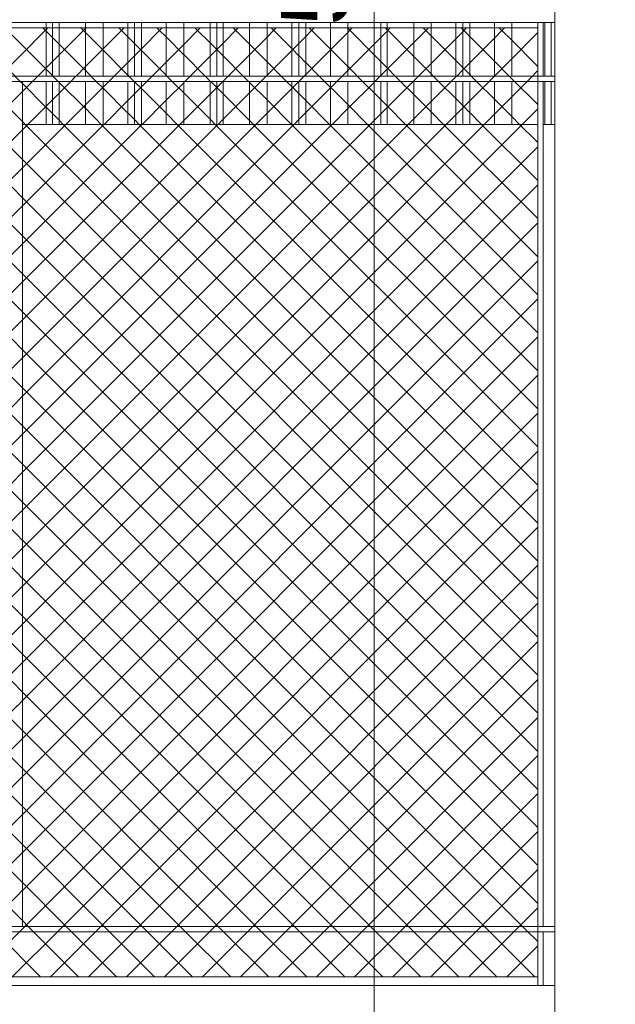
# Model space of a CAD drawing. Header units: millimetres. Extents: x 0 to 1917, y 0 to 847.
# Tile 42 of 230: x 317 to 339, y 679 to 715. Entities that reach past the tile are written whole.
import ezdxf

# ---------------------------------------------------------------- set-up
doc = ezdxf.new("R2010")
doc.units = ezdxf.units.MM
doc.header["$MEASUREMENT"] = 0
doc.set_wipeout_variables(frame=1)
doc.linetypes.add('Wipeout_Contour', pattern=[1000, 0, -1000])
for name, color, linetype in [('Cota.2D', 7, 'Continuous'), ('Interior - Mobiliário', 7, 'Continuous'), ('Linha & Trama.2D', 7, 'Continuous'), ('Parede.ARQ', 7, 'Continuous'), ('Pilar.ARQ', 7, 'Continuous')]:
    doc.layers.add(name, color=color, linetype=linetype)
doc.styles.add('GENERATED_STYLE_1', font='arial.ttf')

msp = doc.modelspace()

# ---------------------------------------------------------------- wipeouts: each hides what was drawn before it
at = {"color": 254, "linetype": 'Wipeout_Contour', "lineweight": 0, "ltscale": 3177.763814}
msp.add_wipeout([(339.375, 771.528), (336.975, 771.528), (336.975, 665.528), (339.375, 665.528)], dxfattribs=at).dxf.layer = 'Pilar.ARQ'

# ---------------------------------------------------------------- next in the draw order: wipeouts: each hides what was drawn before it
at = {"color": 254, "linetype": 'Wipeout_Contour', "lineweight": 0, "ltscale": 3078.19317}
msp.add_wipeout([(219.375, 715.528), (219.375, 715.328), (336.975, 715.328), (336.975, 715.528)], dxfattribs=at).dxf.layer = 'Interior - Mobiliário'
at = {"color": 254, "linetype": 'Wipeout_Contour', "lineweight": 0, "ltscale": 3070.00736}
msp.add_wipeout([(219.375, 713.328), (219.375, 713.128), (336.975, 713.128), (336.975, 713.328)], dxfattribs=at).dxf.layer = 'Interior - Mobiliário'
at = {"color": 254, "linetype": 'Wipeout_Contour', "lineweight": 0, "ltscale": 2952.813442}
msp.add_wipeout([(219.375, 681.728), (219.375, 681.528), (336.975, 681.528), (336.975, 681.728)], dxfattribs=at).dxf.layer = 'Interior - Mobiliário'

# ---------------------------------------------------------------- next in the draw order: wipeouts: each hides what was drawn before it
at = {"color": 254, "linetype": 'Wipeout_Contour', "lineweight": 0, "ltscale": 3126.959268}
msp.add_wipeout([(318.065, 715.328), (317.08, 715.328), (317.08, 713.328), (318.065, 713.328)], dxfattribs=at).dxf.layer = 'Interior - Mobiliário'
at = {"color": 254, "linetype": 'Wipeout_Contour', "lineweight": 0, "ltscale": 3158.377326}
msp.add_wipeout([(336.344, 713.328), (336.544, 713.328), (336.544, 715.328), (336.344, 715.328)], dxfattribs=at).dxf.layer = 'Interior - Mobiliário'
at = {"color": 254, "linetype": 'Wipeout_Contour', "lineweight": 0, "ltscale": 3064.596054}
msp.add_wipeout([(316.984, 681.728), (317.184, 681.728), (317.184, 713.128), (316.984, 713.128)], dxfattribs=at).dxf.layer = 'Interior - Mobiliário'
at = {"color": 254, "linetype": 'Wipeout_Contour', "lineweight": 0, "ltscale": 3097.459963}
msp.add_wipeout([(336.344, 681.728), (336.544, 681.728), (336.544, 713.128), (336.344, 713.128)], dxfattribs=at).dxf.layer = 'Interior - Mobiliário'
at = {"color": 254, "linetype": 'Wipeout_Contour', "lineweight": 0, "ltscale": 3036.611475}
msp.add_wipeout([(336.544, 681.528), (336.344, 681.528), (336.344, 679.528), (336.544, 679.528)], dxfattribs=at).dxf.layer = 'Interior - Mobiliário'

# ---------------------------------------------------------------- next in the draw order: wipeouts: each hides what was drawn before it
at = {"color": 254, "linetype": 'Wipeout_Contour', "lineweight": 0, "ltscale": 3127.955221}
msp.add_wipeout([(318.065, 713.328), (318.305, 713.328), (318.305, 715.328), (318.065, 715.328)], dxfattribs=at).dxf.layer = 'Interior - Mobiliário'
at = {"color": 254, "linetype": 'Wipeout_Contour', "lineweight": 0, "ltscale": 3158.600057}
msp.add_wipeout([(336.544, 713.328), (336.605, 713.328), (336.605, 715.328), (336.544, 715.328)], dxfattribs=at).dxf.layer = 'Interior - Mobiliário'
at = {"color": 254, "linetype": 'Wipeout_Contour', "lineweight": 0, "ltscale": 3078.106714}
msp.add_wipeout([(317.184, 711.528), (317.184, 681.728), (336.344, 681.728), (336.344, 711.528)], dxfattribs=at).dxf.layer = 'Parede.ARQ'
at = {"color": 254, "linetype": 'Wipeout_Contour', "lineweight": 0, "ltscale": 3095.116072}
msp.add_wipeout([(336.544, 711.528), (336.544, 681.728), (336.975, 681.728), (336.975, 711.528)], dxfattribs=at).dxf.layer = 'Parede.ARQ'
at = {"color": 254, "linetype": 'Wipeout_Contour', "lineweight": 0, "ltscale": 3003.885007}
msp.add_wipeout([(336.344, 681.528), (297.823, 681.528), (297.823, 679.528), (336.344, 679.528)], dxfattribs=at).dxf.layer = 'Parede.ARQ'
at = {"color": 254, "linetype": 'Wipeout_Contour', "lineweight": 0, "ltscale": 3037.170587}
msp.add_wipeout([(336.544, 679.528), (336.975, 679.528), (336.975, 681.528), (336.544, 681.528)], dxfattribs=at).dxf.layer = 'Parede.ARQ'

# ---------------------------------------------------------------- next in the draw order: linework, layer by layer
at = {"layer": 'Interior - Mobiliário', "color": 102, "linetype": 'Continuous', "lineweight": 0}
msp.add_line((318.065, 713.328), (318.065, 715.328), dxfattribs=at)
at = {"layer": 'Interior - Mobiliário', "color": 124, "linetype": 'Continuous', "lineweight": 0}
for p, q in [((219.375, 681.728), (336.975, 681.728)), ((219.375, 681.528), (336.975, 681.528))]:
    msp.add_line(p, q, dxfattribs=at)
at = {"layer": 'Linha & Trama.2D', "color": 8, "linetype": 'Continuous', "lineweight": 0}
msp.add_line((220.18, 679.854), (336.344, 679.854), dxfattribs=at)

# ---------------------------------------------------------------- next in the draw order: wipeouts: each hides what was drawn before it
at = {"color": 254, "linetype": 'Wipeout_Contour', "lineweight": 0, "ltscale": 3128.345959}
msp.add_wipeout([(318.305, 715.328), (318.305, 713.328), (318.545, 713.328), (318.545, 715.328)], dxfattribs=at).dxf.layer = 'Interior - Mobiliário'
at = {"color": 254, "linetype": 'Wipeout_Contour', "lineweight": 0, "ltscale": 3158.856859}
msp.add_wipeout([(336.845, 715.328), (336.605, 715.328), (336.605, 713.328), (336.845, 713.328)], dxfattribs=at).dxf.layer = 'Interior - Mobiliário'
at = {"color": 254, "linetype": 'Wipeout_Contour', "lineweight": 0, "ltscale": 3119.734737}
msp.add_wipeout([(317.184, 713.128), (317.184, 711.528), (318.065, 711.528), (318.065, 713.128)], dxfattribs=at).dxf.layer = 'Interior - Mobiliário'
at = {"color": 254, "linetype": 'Wipeout_Contour', "lineweight": 0, "ltscale": 3151.365023}
msp.add_wipeout([(336.544, 711.528), (336.605, 711.528), (336.605, 713.128), (336.544, 713.128)], dxfattribs=at).dxf.layer = 'Interior - Mobiliário'
at = {"color": 254, "linetype": 'Wipeout_Contour', "lineweight": 0, "ltscale": 2919.218046}
msp.add_wipeout([(336.975, 679.528), (219.375, 679.528), (219.375, 665.528), (336.975, 665.528)], dxfattribs=at).dxf.layer = 'Parede.ARQ'

# ---------------------------------------------------------------- next in the draw order: linework, layer by layer
at = {"layer": 'Interior - Mobiliário', "color": 102, "linetype": 'Continuous', "lineweight": 0}
for p, q in [((318.305, 713.328), (318.305, 715.328)), ((336.605, 713.328), (336.605, 715.328))]:
    msp.add_line(p, q, dxfattribs=at)
at = {"layer": 'Interior - Mobiliário', "color": 124, "linetype": 'Continuous', "lineweight": 0}
for p, q in [((336.544, 713.328), (336.544, 715.328)), ((317.184, 681.728), (317.184, 713.128)), ((336.344, 679.528), (336.344, 681.528)), ((336.544, 679.528), (336.544, 681.528))]:
    msp.add_line(p, q, dxfattribs=at)
at = {"layer": 'Parede.ARQ', "color": 7, "linetype": 'Continuous', "lineweight": 0}
msp.add_line((219.375, 679.528), (336.975, 679.528), dxfattribs=at)

# ---------------------------------------------------------------- next in the draw order: wipeouts: each hides what was drawn before it
at = {"color": 254, "linetype": 'Wipeout_Contour', "lineweight": 0, "ltscale": 3129.344405}
msp.add_wipeout([(318.545, 715.328), (318.545, 713.328), (319.53, 713.328), (319.53, 715.328)], dxfattribs=at).dxf.layer = 'Interior - Mobiliário'
at = {"color": 254, "linetype": 'Wipeout_Contour', "lineweight": 0, "ltscale": 3159.171939}
msp.add_wipeout([(336.845, 713.328), (336.975, 713.328), (336.975, 715.328), (336.845, 715.328)], dxfattribs=at).dxf.layer = 'Interior - Mobiliário'
at = {"color": 254, "linetype": 'Wipeout_Contour', "lineweight": 0, "ltscale": 3120.64915}
msp.add_wipeout([(318.065, 713.128), (318.065, 711.528), (318.305, 711.528), (318.305, 713.128)], dxfattribs=at).dxf.layer = 'Interior - Mobiliário'
at = {"color": 254, "linetype": 'Wipeout_Contour', "lineweight": 0, "ltscale": 3151.622417}
msp.add_wipeout([(336.605, 711.528), (336.845, 711.528), (336.845, 713.128), (336.605, 713.128)], dxfattribs=at).dxf.layer = 'Interior - Mobiliário'

# ---------------------------------------------------------------- next in the draw order: linework, layer by layer
at = {"layer": 'Interior - Mobiliário', "color": 102, "linetype": 'Continuous', "lineweight": 0}
for p, q in [((318.545, 713.328), (318.545, 715.328)), ((336.845, 713.328), (336.845, 715.328)), ((318.065, 711.528), (318.065, 713.128)), ((336.605, 711.528), (336.605, 713.128)), ((317.184, 711.528), (318.065, 711.528)), ((336.544, 711.528), (336.605, 711.528))]:
    msp.add_line(p, q, dxfattribs=at)
at = {"layer": 'Interior - Mobiliário', "color": 124, "linetype": 'Continuous', "lineweight": 0}
msp.add_line((336.544, 681.728), (336.544, 713.128), dxfattribs=at)

# ---------------------------------------------------------------- next in the draw order: wipeouts: each hides what was drawn before it
at = {"color": 254, "linetype": 'Wipeout_Contour', "lineweight": 0, "ltscale": 3130.679207}
msp.add_wipeout([(319.53, 715.328), (319.53, 713.328), (320.18, 713.328), (320.18, 715.328)], dxfattribs=at).dxf.layer = 'Interior - Mobiliário'
at = {"color": 254, "linetype": 'Wipeout_Contour', "lineweight": 0, "ltscale": 3121.040803}
msp.add_wipeout([(318.305, 711.528), (318.545, 711.528), (318.545, 713.128), (318.305, 713.128)], dxfattribs=at).dxf.layer = 'Interior - Mobiliário'
at = {"color": 254, "linetype": 'Wipeout_Contour', "lineweight": 0, "ltscale": 3151.938215}
msp.add_wipeout([(336.845, 711.528), (336.975, 711.528), (336.975, 713.128), (336.845, 713.128)], dxfattribs=at).dxf.layer = 'Interior - Mobiliário'

# ---------------------------------------------------------------- next in the draw order: linework, layer by layer
at = {"layer": 'Interior - Mobiliário', "color": 102, "linetype": 'Continuous', "lineweight": 0}
for p, q in [((319.53, 713.328), (319.53, 715.328)), ((318.305, 711.528), (318.305, 713.128)), ((336.845, 711.528), (336.845, 713.128)), ((318.065, 711.528), (318.305, 711.528)), ((336.605, 711.528), (336.845, 711.528)), ((336.845, 711.528), (336.975, 711.528))]:
    msp.add_line(p, q, dxfattribs=at)
at = {"layer": 'Pilar.ARQ', "color": 20, "linetype": 'Continuous', "lineweight": 0}
msp.add_line((336.975, 665.528), (336.975, 771.528), dxfattribs=at)

# ---------------------------------------------------------------- next in the draw order: wipeouts: each hides what was drawn before it
at = {"color": 254, "linetype": 'Wipeout_Contour', "lineweight": 0, "ltscale": 3131.959748}
msp.add_wipeout([(320.18, 715.328), (320.18, 713.328), (321.095, 713.328), (321.095, 715.328)], dxfattribs=at).dxf.layer = 'Interior - Mobiliário'
at = {"color": 254, "linetype": 'Wipeout_Contour', "lineweight": 0, "ltscale": 3122.041584}
msp.add_wipeout([(319.53, 713.128), (318.545, 713.128), (318.545, 711.528), (319.53, 711.528)], dxfattribs=at).dxf.layer = 'Interior - Mobiliário'

# ---------------------------------------------------------------- next in the draw order: linework, layer by layer
at = {"layer": 'Interior - Mobiliário', "color": 102, "linetype": 'Continuous', "lineweight": 0}
for p, q in [((320.18, 713.328), (320.18, 715.328)), ((318.545, 711.528), (318.545, 713.128)), ((318.305, 711.528), (318.545, 711.528))]:
    msp.add_line(p, q, dxfattribs=at)

# ---------------------------------------------------------------- next in the draw order: wipeouts: each hides what was drawn before it
at = {"color": 254, "linetype": 'Wipeout_Contour', "lineweight": 0, "ltscale": 3132.922721}
msp.add_wipeout([(321.095, 715.328), (321.095, 713.328), (321.355, 713.328), (321.355, 715.328)], dxfattribs=at).dxf.layer = 'Interior - Mobiliário'
at = {"color": 254, "linetype": 'Wipeout_Contour', "lineweight": 0, "ltscale": 3123.379507}
msp.add_wipeout([(319.53, 711.528), (320.18, 711.528), (320.18, 713.128), (319.53, 713.128)], dxfattribs=at).dxf.layer = 'Interior - Mobiliário'

# ---------------------------------------------------------------- next in the draw order: linework, layer by layer
at = {"layer": 'Interior - Mobiliário', "color": 102, "linetype": 'Continuous', "lineweight": 0}
for p, q in [((321.095, 713.328), (321.095, 715.328)), ((319.53, 711.528), (319.53, 713.128)), ((318.545, 711.528), (319.53, 711.528))]:
    msp.add_line(p, q, dxfattribs=at)

# ---------------------------------------------------------------- next in the draw order: wipeouts: each hides what was drawn before it
at = {"color": 254, "linetype": 'Wipeout_Contour', "lineweight": 0, "ltscale": 3133.349398}
msp.add_wipeout([(321.615, 715.328), (321.355, 715.328), (321.355, 713.328), (321.615, 713.328)], dxfattribs=at).dxf.layer = 'Interior - Mobiliário'
at = {"color": 254, "linetype": 'Wipeout_Contour', "lineweight": 0, "ltscale": 3124.663039}
msp.add_wipeout([(320.18, 711.528), (321.095, 711.528), (321.095, 713.128), (320.18, 713.128)], dxfattribs=at).dxf.layer = 'Interior - Mobiliário'

# ---------------------------------------------------------------- next in the draw order: linework, layer by layer
at = {"layer": 'Interior - Mobiliário', "color": 102, "linetype": 'Continuous', "lineweight": 0}
for p, q in [((321.355, 713.328), (321.355, 715.328)), ((320.18, 711.528), (320.18, 713.128)), ((319.53, 711.528), (320.18, 711.528))]:
    msp.add_line(p, q, dxfattribs=at)

# ---------------------------------------------------------------- next in the draw order: wipeouts: each hides what was drawn before it
at = {"color": 254, "linetype": 'Wipeout_Contour', "lineweight": 0, "ltscale": 3134.314679}
msp.add_wipeout([(322.53, 715.328), (321.615, 715.328), (321.615, 713.328), (322.53, 713.328)], dxfattribs=at).dxf.layer = 'Interior - Mobiliário'
at = {"color": 254, "linetype": 'Wipeout_Contour', "lineweight": 0, "ltscale": 3125.62826}
msp.add_wipeout([(321.095, 713.128), (321.095, 711.528), (321.355, 711.528), (321.355, 713.128)], dxfattribs=at).dxf.layer = 'Interior - Mobiliário'

# ---------------------------------------------------------------- next in the draw order: linework, layer by layer
at = {"layer": 'Interior - Mobiliário', "color": 102, "linetype": 'Continuous', "lineweight": 0}
for p, q in [((321.615, 713.328), (321.615, 715.328)), ((321.095, 711.528), (321.095, 713.128)), ((320.18, 711.528), (321.095, 711.528))]:
    msp.add_line(p, q, dxfattribs=at)

# ---------------------------------------------------------------- next in the draw order: wipeouts: each hides what was drawn before it
at = {"color": 254, "linetype": 'Wipeout_Contour', "lineweight": 0, "ltscale": 3135.602402}
msp.add_wipeout([(322.53, 713.328), (323.18, 713.328), (323.18, 715.328), (322.53, 715.328)], dxfattribs=at).dxf.layer = 'Interior - Mobiliário'
at = {"color": 254, "linetype": 'Wipeout_Contour', "lineweight": 0, "ltscale": 3126.055932}
msp.add_wipeout([(321.355, 711.528), (321.615, 711.528), (321.615, 713.128), (321.355, 713.128)], dxfattribs=at).dxf.layer = 'Interior - Mobiliário'

# ---------------------------------------------------------------- next in the draw order: linework, layer by layer
at = {"layer": 'Interior - Mobiliário', "color": 102, "linetype": 'Continuous', "lineweight": 0}
for p, q in [((322.53, 713.328), (322.53, 715.328)), ((321.355, 711.528), (321.355, 713.128)), ((321.095, 711.528), (321.355, 711.528))]:
    msp.add_line(p, q, dxfattribs=at)

# ---------------------------------------------------------------- next in the draw order: wipeouts: each hides what was drawn before it
at = {"color": 254, "linetype": 'Wipeout_Contour', "lineweight": 0, "ltscale": 3136.95072}
msp.add_wipeout([(323.18, 715.328), (323.18, 713.328), (324.165, 713.328), (324.165, 715.328)], dxfattribs=at).dxf.layer = 'Interior - Mobiliário'
at = {"color": 254, "linetype": 'Wipeout_Contour', "lineweight": 0, "ltscale": 3127.023465}
msp.add_wipeout([(321.615, 713.128), (321.615, 711.528), (322.53, 711.528), (322.53, 713.128)], dxfattribs=at).dxf.layer = 'Interior - Mobiliário'

# ---------------------------------------------------------------- next in the draw order: linework, layer by layer
at = {"layer": 'Interior - Mobiliário', "color": 102, "linetype": 'Continuous', "lineweight": 0}
for p, q in [((323.18, 713.328), (323.18, 715.328)), ((321.615, 711.528), (321.615, 713.128)), ((321.355, 711.528), (321.615, 711.528))]:
    msp.add_line(p, q, dxfattribs=at)

# ---------------------------------------------------------------- next in the draw order: wipeouts: each hides what was drawn before it
at = {"color": 254, "linetype": 'Wipeout_Contour', "lineweight": 0, "ltscale": 3137.96256}
msp.add_wipeout([(324.405, 715.328), (324.165, 715.328), (324.165, 713.328), (324.405, 713.328)], dxfattribs=at).dxf.layer = 'Interior - Mobiliário'
at = {"color": 254, "linetype": 'Wipeout_Contour', "lineweight": 0, "ltscale": 3128.314188}
msp.add_wipeout([(323.18, 713.128), (322.53, 713.128), (322.53, 711.528), (323.18, 711.528)], dxfattribs=at).dxf.layer = 'Interior - Mobiliário'

# ---------------------------------------------------------------- next in the draw order: linework, layer by layer
at = {"layer": 'Interior - Mobiliário', "color": 102, "linetype": 'Continuous', "lineweight": 0}
for p, q in [((324.165, 713.328), (324.165, 715.328)), ((322.53, 711.528), (322.53, 713.128)), ((321.615, 711.528), (322.53, 711.528))]:
    msp.add_line(p, q, dxfattribs=at)

# ---------------------------------------------------------------- next in the draw order: wipeouts: each hides what was drawn before it
at = {"color": 254, "linetype": 'Wipeout_Contour', "lineweight": 0, "ltscale": 3138.359517}
msp.add_wipeout([(324.405, 715.328), (324.405, 713.328), (324.645, 713.328), (324.645, 715.328)], dxfattribs=at).dxf.layer = 'Interior - Mobiliário'
at = {"color": 254, "linetype": 'Wipeout_Contour', "lineweight": 0, "ltscale": 3129.665646}
msp.add_wipeout([(324.165, 713.128), (323.18, 713.128), (323.18, 711.528), (324.165, 711.528)], dxfattribs=at).dxf.layer = 'Interior - Mobiliário'

# ---------------------------------------------------------------- next in the draw order: linework, layer by layer
at = {"layer": 'Interior - Mobiliário', "color": 102, "linetype": 'Continuous', "lineweight": 0}
for p, q in [((324.405, 713.328), (324.405, 715.328)), ((323.18, 711.528), (323.18, 713.128)), ((322.53, 711.528), (323.18, 711.528))]:
    msp.add_line(p, q, dxfattribs=at)

# ---------------------------------------------------------------- next in the draw order: wipeouts: each hides what was drawn before it
at = {"color": 254, "linetype": 'Wipeout_Contour', "lineweight": 0, "ltscale": 3139.373813}
msp.add_wipeout([(324.645, 715.328), (324.645, 713.328), (325.63, 713.328), (325.63, 715.328)], dxfattribs=at).dxf.layer = 'Interior - Mobiliário'
at = {"color": 254, "linetype": 'Wipeout_Contour', "lineweight": 0, "ltscale": 3130.679841}
msp.add_wipeout([(324.165, 713.128), (324.165, 711.528), (324.405, 711.528), (324.405, 713.128)], dxfattribs=at).dxf.layer = 'Interior - Mobiliário'

# ---------------------------------------------------------------- next in the draw order: linework, layer by layer
at = {"layer": 'Interior - Mobiliário', "color": 102, "linetype": 'Continuous', "lineweight": 0}
for p, q in [((324.645, 713.328), (324.645, 715.328)), ((324.165, 711.528), (324.165, 713.128)), ((323.18, 711.528), (324.165, 711.528))]:
    msp.add_line(p, q, dxfattribs=at)

# ---------------------------------------------------------------- next in the draw order: wipeouts: each hides what was drawn before it
at = {"color": 254, "linetype": 'Wipeout_Contour', "lineweight": 0, "ltscale": 3140.72976}
msp.add_wipeout([(325.63, 715.328), (325.63, 713.328), (326.28, 713.328), (326.28, 715.328)], dxfattribs=at).dxf.layer = 'Interior - Mobiliário'
at = {"color": 254, "linetype": 'Wipeout_Contour', "lineweight": 0, "ltscale": 3131.077721}
msp.add_wipeout([(324.405, 713.128), (324.405, 711.528), (324.645, 711.528), (324.645, 713.128)], dxfattribs=at).dxf.layer = 'Interior - Mobiliário'

# ---------------------------------------------------------------- next in the draw order: linework, layer by layer
at = {"layer": 'Interior - Mobiliário', "color": 102, "linetype": 'Continuous', "lineweight": 0}
for p, q in [((325.63, 713.328), (325.63, 715.328)), ((324.405, 711.528), (324.405, 713.128)), ((324.165, 711.528), (324.405, 711.528))]:
    msp.add_line(p, q, dxfattribs=at)

# ---------------------------------------------------------------- next in the draw order: wipeouts: each hides what was drawn before it
at = {"color": 254, "linetype": 'Wipeout_Contour', "lineweight": 0, "ltscale": 3142.030508}
msp.add_wipeout([(326.28, 715.328), (326.28, 713.328), (327.195, 713.328), (327.195, 715.328)], dxfattribs=at).dxf.layer = 'Interior - Mobiliário'
at = {"color": 254, "linetype": 'Wipeout_Contour', "lineweight": 0, "ltscale": 3132.094374}
msp.add_wipeout([(324.645, 711.528), (325.63, 711.528), (325.63, 713.128), (324.645, 713.128)], dxfattribs=at).dxf.layer = 'Interior - Mobiliário'

# ---------------------------------------------------------------- next in the draw order: linework, layer by layer
at = {"layer": 'Interior - Mobiliário', "color": 102, "linetype": 'Continuous', "lineweight": 0}
for p, q in [((326.28, 713.328), (326.28, 715.328)), ((324.645, 711.528), (324.645, 713.128)), ((324.405, 711.528), (324.645, 711.528))]:
    msp.add_line(p, q, dxfattribs=at)

# ---------------------------------------------------------------- next in the draw order: wipeouts: each hides what was drawn before it
at = {"color": 254, "linetype": 'Wipeout_Contour', "lineweight": 0, "ltscale": 3143.008646}
msp.add_wipeout([(327.455, 715.328), (327.195, 715.328), (327.195, 713.328), (327.455, 713.328)], dxfattribs=at).dxf.layer = 'Interior - Mobiliário'
at = {"color": 254, "linetype": 'Wipeout_Contour', "lineweight": 0, "ltscale": 3133.453471}
msp.add_wipeout([(325.63, 711.528), (326.28, 711.528), (326.28, 713.128), (325.63, 713.128)], dxfattribs=at).dxf.layer = 'Interior - Mobiliário'

# ---------------------------------------------------------------- next in the draw order: linework, layer by layer
at = {"layer": 'Interior - Mobiliário', "color": 102, "linetype": 'Continuous', "lineweight": 0}
for p, q in [((327.195, 713.328), (327.195, 715.328)), ((325.63, 711.528), (325.63, 713.128)), ((324.645, 711.528), (325.63, 711.528))]:
    msp.add_line(p, q, dxfattribs=at)

# ---------------------------------------------------------------- next in the draw order: wipeouts: each hides what was drawn before it
at = {"color": 254, "linetype": 'Wipeout_Contour', "lineweight": 0, "ltscale": 3143.442026}
msp.add_wipeout([(327.455, 713.328), (327.715, 713.328), (327.715, 715.328), (327.455, 715.328)], dxfattribs=at).dxf.layer = 'Interior - Mobiliário'
at = {"color": 254, "linetype": 'Wipeout_Contour', "lineweight": 0, "ltscale": 3134.757238}
msp.add_wipeout([(326.28, 711.528), (327.195, 711.528), (327.195, 713.128), (326.28, 713.128)], dxfattribs=at).dxf.layer = 'Interior - Mobiliário'

# ---------------------------------------------------------------- next in the draw order: linework, layer by layer
at = {"layer": 'Interior - Mobiliário', "color": 102, "linetype": 'Continuous', "lineweight": 0}
for p, q in [((327.455, 713.328), (327.455, 715.328)), ((326.28, 711.528), (326.28, 713.128)), ((325.63, 711.528), (326.28, 711.528))]:
    msp.add_line(p, q, dxfattribs=at)

# ---------------------------------------------------------------- next in the draw order: wipeouts: each hides what was drawn before it
at = {"color": 254, "linetype": 'Wipeout_Contour', "lineweight": 0, "ltscale": 3144.422439}
msp.add_wipeout([(328.63, 715.328), (327.715, 715.328), (327.715, 713.328), (328.63, 713.328)], dxfattribs=at).dxf.layer = 'Interior - Mobiliário'
at = {"color": 254, "linetype": 'Wipeout_Contour', "lineweight": 0, "ltscale": 3135.737645}
msp.add_wipeout([(327.195, 713.128), (327.195, 711.528), (327.455, 711.528), (327.455, 713.128)], dxfattribs=at).dxf.layer = 'Interior - Mobiliário'

# ---------------------------------------------------------------- next in the draw order: linework, layer by layer
at = {"layer": 'Interior - Mobiliário', "color": 102, "linetype": 'Continuous', "lineweight": 0}
for p, q in [((327.715, 713.328), (327.715, 715.328)), ((327.195, 711.528), (327.195, 713.128)), ((326.28, 711.528), (327.195, 711.528))]:
    msp.add_line(p, q, dxfattribs=at)

# ---------------------------------------------------------------- next in the draw order: wipeouts: each hides what was drawn before it
at = {"color": 254, "linetype": 'Wipeout_Contour', "lineweight": 0, "ltscale": 3145.730305}
msp.add_wipeout([(328.63, 715.328), (328.63, 713.328), (329.28, 713.328), (329.28, 715.328)], dxfattribs=at).dxf.layer = 'Interior - Mobiliário'
at = {"color": 254, "linetype": 'Wipeout_Contour', "lineweight": 0, "ltscale": 3136.17203}
msp.add_wipeout([(327.455, 713.128), (327.455, 711.528), (327.715, 711.528), (327.715, 713.128)], dxfattribs=at).dxf.layer = 'Interior - Mobiliário'

# ---------------------------------------------------------------- next in the draw order: linework, layer by layer
at = {"layer": 'Interior - Mobiliário', "color": 102, "linetype": 'Continuous', "lineweight": 0}
for p, q in [((328.63, 713.328), (328.63, 715.328)), ((327.455, 711.528), (327.455, 713.128)), ((327.195, 711.528), (327.455, 711.528))]:
    msp.add_line(p, q, dxfattribs=at)

# ---------------------------------------------------------------- next in the draw order: wipeouts: each hides what was drawn before it
at = {"color": 254, "linetype": 'Wipeout_Contour', "lineweight": 0, "ltscale": 3147.099633}
msp.add_wipeout([(329.28, 715.328), (329.28, 713.328), (330.265, 713.328), (330.265, 715.328)], dxfattribs=at).dxf.layer = 'Interior - Mobiliário'
at = {"color": 254, "linetype": 'Wipeout_Contour', "lineweight": 0, "ltscale": 3137.154714}
msp.add_wipeout([(327.715, 711.528), (328.63, 711.528), (328.63, 713.128), (327.715, 713.128)], dxfattribs=at).dxf.layer = 'Interior - Mobiliário'

# ---------------------------------------------------------------- next in the draw order: linework, layer by layer
at = {"layer": 'Interior - Mobiliário', "color": 102, "linetype": 'Continuous', "lineweight": 0}
for p, q in [((329.28, 713.328), (329.28, 715.328)), ((327.715, 711.528), (327.715, 713.128)), ((327.455, 711.528), (327.715, 711.528))]:
    msp.add_line(p, q, dxfattribs=at)

# ---------------------------------------------------------------- next in the draw order: wipeouts: each hides what was drawn before it
at = {"color": 254, "linetype": 'Wipeout_Contour', "lineweight": 0, "ltscale": 3148.127207}
msp.add_wipeout([(330.505, 715.328), (330.265, 715.328), (330.265, 713.328), (330.505, 713.328)], dxfattribs=at).dxf.layer = 'Interior - Mobiliário'
at = {"color": 254, "linetype": 'Wipeout_Contour', "lineweight": 0, "ltscale": 3138.465609}
msp.add_wipeout([(328.63, 711.528), (329.28, 711.528), (329.28, 713.128), (328.63, 713.128)], dxfattribs=at).dxf.layer = 'Interior - Mobiliário'

# ---------------------------------------------------------------- next in the draw order: linework, layer by layer
at = {"layer": 'Interior - Mobiliário', "color": 102, "linetype": 'Continuous', "lineweight": 0}
for p, q in [((330.265, 713.328), (330.265, 715.328)), ((328.63, 711.528), (328.63, 713.128)), ((327.715, 711.528), (328.63, 711.528))]:
    msp.add_line(p, q, dxfattribs=at)

# ---------------------------------------------------------------- next in the draw order: wipeouts: each hides what was drawn before it
at = {"color": 254, "linetype": 'Wipeout_Contour', "lineweight": 0, "ltscale": 3148.530322}
msp.add_wipeout([(330.745, 715.328), (330.505, 715.328), (330.505, 713.328), (330.745, 713.328)], dxfattribs=at).dxf.layer = 'Interior - Mobiliário'
at = {"color": 254, "linetype": 'Wipeout_Contour', "lineweight": 0, "ltscale": 3139.838104}
msp.add_wipeout([(329.28, 711.528), (330.265, 711.528), (330.265, 713.128), (329.28, 713.128)], dxfattribs=at).dxf.layer = 'Interior - Mobiliário'

# ---------------------------------------------------------------- next in the draw order: linework, layer by layer
at = {"layer": 'Interior - Mobiliário', "color": 102, "linetype": 'Continuous', "lineweight": 0}
for p, q in [((330.505, 713.328), (330.505, 715.328)), ((329.28, 711.528), (329.28, 713.128)), ((328.63, 711.528), (329.28, 711.528))]:
    msp.add_line(p, q, dxfattribs=at)

# ---------------------------------------------------------------- next in the draw order: texts
at = {"layer": 'Cota.2D', "color": 7, "linetype": 'Continuous', "lineweight": 0, "insert": (329.765, 715.202), "char_height": 2.5, "width": 6.65145, "attachment_point": 7, "rotation": 90, "style": 'GENERATED_STYLE_1'}
msp.add_mtext('\\A1;5,30', dxfattribs=at)

# ---------------------------------------------------------------- next in the draw order: wipeouts: each hides what was drawn before it
at = {"color": 254, "linetype": 'Wipeout_Contour', "lineweight": 0, "ltscale": 3149.560318}
msp.add_wipeout([(330.745, 715.328), (330.745, 713.328), (331.73, 713.328), (331.73, 715.328)], dxfattribs=at).dxf.layer = 'Interior - Mobiliário'
at = {"color": 254, "linetype": 'Wipeout_Contour', "lineweight": 0, "ltscale": 3140.868054}
msp.add_wipeout([(330.265, 711.528), (330.505, 711.528), (330.505, 713.128), (330.265, 713.128)], dxfattribs=at).dxf.layer = 'Interior - Mobiliário'

# ---------------------------------------------------------------- next in the draw order: linework, layer by layer
at = {"layer": 'Cota.2D', "color": 7, "linetype": 'Continuous', "lineweight": 0}
msp.add_line((330.265, 665.528), (330.265, 771.528), dxfattribs=at)
at = {"layer": 'Interior - Mobiliário', "color": 102, "linetype": 'Continuous', "lineweight": 0}
for p, q in [((330.745, 713.328), (330.745, 715.328)), ((330.265, 711.528), (330.265, 713.128)), ((329.28, 711.528), (330.265, 711.528))]:
    msp.add_line(p, q, dxfattribs=at)

# ---------------------------------------------------------------- next in the draw order: wipeouts: each hides what was drawn before it
at = {"color": 254, "linetype": 'Wipeout_Contour', "lineweight": 0, "ltscale": 3150.937206}
msp.add_wipeout([(331.73, 715.328), (331.73, 713.328), (332.38, 713.328), (332.38, 715.328)], dxfattribs=at).dxf.layer = 'Interior - Mobiliário'
at = {"color": 254, "linetype": 'Wipeout_Contour', "lineweight": 0, "ltscale": 3141.272101}
msp.add_wipeout([(330.505, 711.528), (330.745, 711.528), (330.745, 713.128), (330.505, 713.128)], dxfattribs=at).dxf.layer = 'Interior - Mobiliário'

# ---------------------------------------------------------------- next in the draw order: linework, layer by layer
at = {"layer": 'Interior - Mobiliário', "color": 102, "linetype": 'Continuous', "lineweight": 0}
for p, q in [((331.73, 713.328), (331.73, 715.328)), ((330.505, 711.528), (330.505, 713.128)), ((330.265, 711.528), (330.505, 711.528))]:
    msp.add_line(p, q, dxfattribs=at)

# ---------------------------------------------------------------- next in the draw order: wipeouts: each hides what was drawn before it
at = {"color": 254, "linetype": 'Wipeout_Contour', "lineweight": 0, "ltscale": 3152.257967}
msp.add_wipeout([(332.38, 715.328), (332.38, 713.328), (333.295, 713.328), (333.295, 715.328)], dxfattribs=at).dxf.layer = 'Interior - Mobiliário'
at = {"color": 254, "linetype": 'Wipeout_Contour', "lineweight": 0, "ltscale": 3142.304475}
msp.add_wipeout([(330.745, 711.528), (331.73, 711.528), (331.73, 713.128), (330.745, 713.128)], dxfattribs=at).dxf.layer = 'Interior - Mobiliário'

# ---------------------------------------------------------------- next in the draw order: linework, layer by layer
at = {"layer": 'Interior - Mobiliário', "color": 102, "linetype": 'Continuous', "lineweight": 0}
for p, q in [((332.38, 713.328), (332.38, 715.328)), ((330.745, 711.528), (330.745, 713.128)), ((330.505, 711.528), (330.745, 711.528))]:
    msp.add_line(p, q, dxfattribs=at)

# ---------------------------------------------------------------- next in the draw order: wipeouts: each hides what was drawn before it
at = {"color": 254, "linetype": 'Wipeout_Contour', "lineweight": 0, "ltscale": 3153.251123}
msp.add_wipeout([(333.555, 715.328), (333.295, 715.328), (333.295, 713.328), (333.555, 713.328)], dxfattribs=at).dxf.layer = 'Interior - Mobiliário'
at = {"color": 254, "linetype": 'Wipeout_Contour', "lineweight": 0, "ltscale": 3143.684541}
msp.add_wipeout([(331.73, 713.128), (331.73, 711.528), (332.38, 711.528), (332.38, 713.128)], dxfattribs=at).dxf.layer = 'Interior - Mobiliário'

# ---------------------------------------------------------------- next in the draw order: linework, layer by layer
at = {"layer": 'Interior - Mobiliário', "color": 102, "linetype": 'Continuous', "lineweight": 0}
for p, q in [((333.295, 713.328), (333.295, 715.328)), ((331.73, 711.528), (331.73, 713.128)), ((330.745, 711.528), (331.73, 711.528))]:
    msp.add_line(p, q, dxfattribs=at)

# ---------------------------------------------------------------- next in the draw order: wipeouts: each hides what was drawn before it
at = {"color": 254, "linetype": 'Wipeout_Contour', "lineweight": 0, "ltscale": 3153.691144}
msp.add_wipeout([(333.815, 715.328), (333.555, 715.328), (333.555, 713.328), (333.815, 713.328)], dxfattribs=at).dxf.layer = 'Interior - Mobiliário'
at = {"color": 254, "linetype": 'Wipeout_Contour', "lineweight": 0, "ltscale": 3145.008347}
msp.add_wipeout([(332.38, 711.528), (333.295, 711.528), (333.295, 713.128), (332.38, 713.128)], dxfattribs=at).dxf.layer = 'Interior - Mobiliário'

# ---------------------------------------------------------------- next in the draw order: linework, layer by layer
at = {"layer": 'Interior - Mobiliário', "color": 102, "linetype": 'Continuous', "lineweight": 0}
for p, q in [((333.555, 713.328), (333.555, 715.328)), ((332.38, 711.528), (332.38, 713.128)), ((331.73, 711.528), (332.38, 711.528))]:
    msp.add_line(p, q, dxfattribs=at)

# ---------------------------------------------------------------- next in the draw order: wipeouts: each hides what was drawn before it
at = {"color": 254, "linetype": 'Wipeout_Contour', "lineweight": 0, "ltscale": 3154.68654}
msp.add_wipeout([(334.73, 715.328), (333.815, 715.328), (333.815, 713.328), (334.73, 713.328)], dxfattribs=at).dxf.layer = 'Interior - Mobiliário'
at = {"color": 254, "linetype": 'Wipeout_Contour', "lineweight": 0, "ltscale": 3146.003792}
msp.add_wipeout([(333.295, 711.528), (333.555, 711.528), (333.555, 713.128), (333.295, 713.128)], dxfattribs=at).dxf.layer = 'Interior - Mobiliário'

# ---------------------------------------------------------------- next in the draw order: linework, layer by layer
at = {"layer": 'Interior - Mobiliário', "color": 102, "linetype": 'Continuous', "lineweight": 0}
for p, q in [((333.815, 713.328), (333.815, 715.328)), ((333.295, 711.528), (333.295, 713.128)), ((332.38, 711.528), (333.295, 711.528))]:
    msp.add_line(p, q, dxfattribs=at)

# ---------------------------------------------------------------- next in the draw order: wipeouts: each hides what was drawn before it
at = {"color": 254, "linetype": 'Wipeout_Contour', "lineweight": 0, "ltscale": 3156.014355}
msp.add_wipeout([(335.38, 715.328), (334.73, 715.328), (334.73, 713.328), (335.38, 713.328)], dxfattribs=at).dxf.layer = 'Interior - Mobiliário'
at = {"color": 254, "linetype": 'Wipeout_Contour', "lineweight": 0, "ltscale": 3146.444826}
msp.add_wipeout([(333.555, 711.528), (333.815, 711.528), (333.815, 713.128), (333.555, 713.128)], dxfattribs=at).dxf.layer = 'Interior - Mobiliário'

# ---------------------------------------------------------------- next in the draw order: linework, layer by layer
at = {"layer": 'Interior - Mobiliário', "color": 102, "linetype": 'Continuous', "lineweight": 0}
for p, q in [((334.73, 713.328), (334.73, 715.328)), ((333.555, 711.528), (333.555, 713.128)), ((333.295, 711.528), (333.555, 711.528))]:
    msp.add_line(p, q, dxfattribs=at)

# ---------------------------------------------------------------- next in the draw order: wipeouts: each hides what was drawn before it
at = {"color": 254, "linetype": 'Wipeout_Contour', "lineweight": 0, "ltscale": 3157.386383}
msp.add_wipeout([(335.38, 713.328), (336.344, 713.328), (336.344, 715.328), (335.38, 715.328)], dxfattribs=at).dxf.layer = 'Interior - Mobiliário'
at = {"color": 254, "linetype": 'Wipeout_Contour', "lineweight": 0, "ltscale": 3147.442513}
msp.add_wipeout([(333.815, 713.128), (333.815, 711.528), (334.73, 711.528), (334.73, 713.128)], dxfattribs=at).dxf.layer = 'Interior - Mobiliário'

# ---------------------------------------------------------------- next in the draw order: linework, layer by layer
at = {"layer": 'Interior - Mobiliário', "color": 124, "linetype": 'Continuous', "lineweight": 0}
for p, q in [((219.375, 715.328), (336.975, 715.328)), ((336.344, 713.328), (336.344, 715.328)), ((219.375, 713.328), (336.975, 713.328))]:
    msp.add_line(p, q, dxfattribs=at)
at = {"layer": 'Interior - Mobiliário', "color": 102, "linetype": 'Continuous', "lineweight": 0}
for p, q in [((335.38, 713.328), (335.38, 715.328)), ((333.815, 711.528), (333.815, 713.128)), ((333.555, 711.528), (333.815, 711.528))]:
    msp.add_line(p, q, dxfattribs=at)
at = {"layer": 'Linha & Trama.2D', "color": 8, "linetype": 'Continuous', "lineweight": 0}
msp.add_line((336.344, 715.122), (220.18, 715.122), dxfattribs=at)

# ---------------------------------------------------------------- next in the draw order: wipeouts: each hides what was drawn before it
at = {"color": 254, "linetype": 'Wipeout_Contour', "lineweight": 0, "ltscale": 3148.773382}
msp.add_wipeout([(334.73, 711.528), (335.38, 711.528), (335.38, 713.128), (334.73, 713.128)], dxfattribs=at).dxf.layer = 'Interior - Mobiliário'

# ---------------------------------------------------------------- next in the draw order: linework, layer by layer
at = {"layer": 'Interior - Mobiliário', "color": 102, "linetype": 'Continuous', "lineweight": 0}
for p, q in [((334.73, 711.528), (334.73, 713.128)), ((333.815, 711.528), (334.73, 711.528))]:
    msp.add_line(p, q, dxfattribs=at)

# ---------------------------------------------------------------- next in the draw order: wipeouts: each hides what was drawn before it
at = {"color": 254, "linetype": 'Wipeout_Contour', "lineweight": 0, "ltscale": 3150.148564}
msp.add_wipeout([(336.344, 713.128), (335.38, 713.128), (335.38, 711.528), (336.344, 711.528)], dxfattribs=at).dxf.layer = 'Interior - Mobiliário'

# ---------------------------------------------------------------- next in the draw order: hatches: boundary and pattern name
at = {"layer": 'Linha & Trama.2D', "linetype": 'Continuous', "lineweight": 0}
h = msp.add_hatch(dxfattribs=at)
h.set_pattern_fill('GRELHA_5X5_DIAGONAL_0007', color=30, style=0, pattern_type=2)
h.set_pattern_definition([(45, (-3460.7426, 665.528), (-0.70710678, 0.70710678), []), (135, (-3460.7426, 665.528), (0.70710678, 0.70710678), [])])
h.paths.add_polyline_path([(220.18, 679.854), (336.344, 679.854), (336.344, 715.122), (220.18, 715.122)])

# ---------------------------------------------------------------- next in the draw order: linework, layer by layer
at = {"layer": 'Interior - Mobiliário', "color": 124, "linetype": 'Continuous', "lineweight": 0}
for p, q in [((219.375, 713.128), (336.975, 713.128)), ((336.344, 681.728), (336.344, 713.128))]:
    msp.add_line(p, q, dxfattribs=at)
at = {"layer": 'Interior - Mobiliário', "color": 102, "linetype": 'Continuous', "lineweight": 0}
for p, q in [((335.38, 711.528), (335.38, 713.128)), ((334.73, 711.528), (335.38, 711.528)), ((335.38, 711.528), (336.344, 711.528))]:
    msp.add_line(p, q, dxfattribs=at)
at = {"layer": 'Linha & Trama.2D', "color": 8, "linetype": 'Continuous', "lineweight": 0}
msp.add_line((336.344, 679.854), (336.344, 715.122), dxfattribs=at)

doc.saveas('drawing.dxf')
